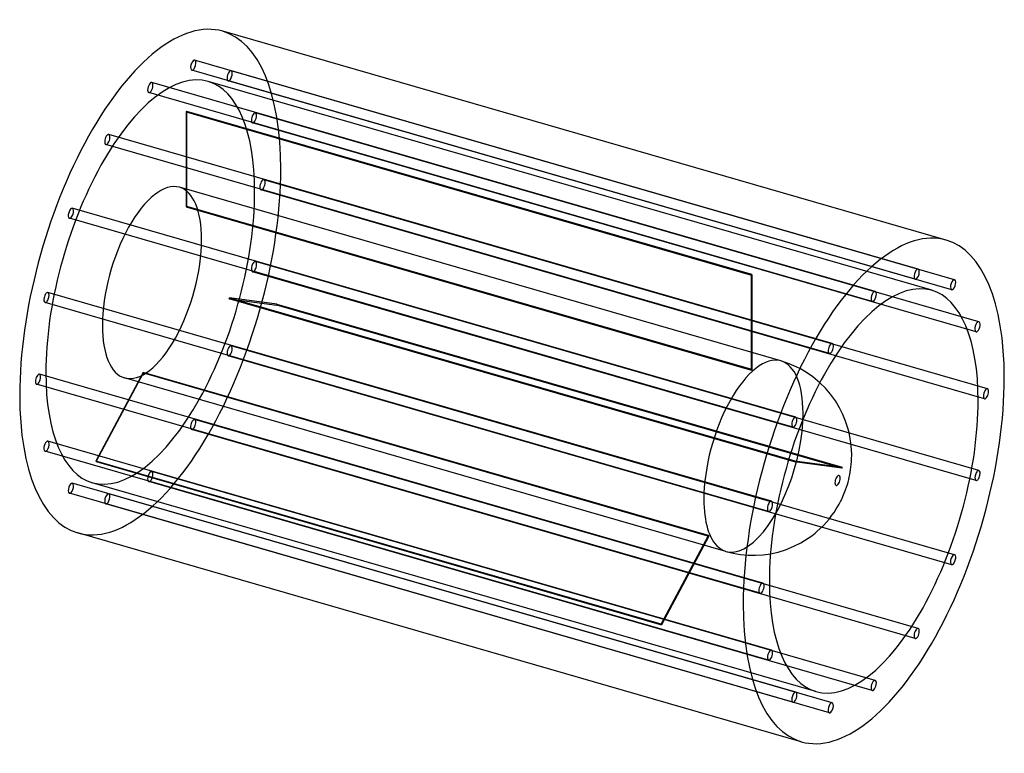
# Model space of a CAD drawing. Header units: millimetres. Extents: x -943 to 943, y -703 to 703.
import ezdxf

# ---------------------------------------------------------------- set-up
doc = ezdxf.new("R2010")
doc.units = ezdxf.units.MM
doc.layers.add('HIDDEN', color=7, linetype='Continuous')
doc.layers.add('THICK', color=7, linetype='Continuous')

msp = doc.modelspace()

# ---------------------------------------------------------------- linework, layer by layer
at = {"layer": 'HIDDEN'}
for p, q in [((777.9, 224.9), (-607.8, 624.9)), ((772.3, 205.7), (-613.3, 605.7)), ((847.6, 204.6), (-538, 604.6)), ((842.1, 185.4), (-543.6, 585.4)), ((695.6, 182), (-690, 582)), ((803.8, 184.3), (-581.9, 584.3)), ((690, 162.8), (-695.6, 562.8)), ((-624, 526), (-624, 344.1)), ((-624, 526), (458.5, 213.5)), ((-623, 345), (-623, 526.8)), ((459.5, 214.3), (-623, 526.8)), ((894.2, 124.1), (-491.4, 524.1)), ((888.7, 104.9), (-497, 504.9)), ((613.3, 82.4), (-772.3, 482.4)), ((607.8, 63.2), (-777.9, 463.2)), ((515.1, 49.1), (-636.7, 381.5)), ((910.6, -4.2), (-475, 395.8)), ((905, -23.4), (-480.6, 376.6)), ((543.6, -58.7), (-842.1, 341.3)), ((-624, 344.1), (458.5, 31.6)), ((459.5, 32.5), (-623, 345)), ((538, -77.9), (-847.6, 322.1)), ((894.2, -160.9), (-491.4, 239.1)), ((888.7, -180.1), (-497, 219.9)), ((458.5, 31.6), (458.5, 213.5)), ((459.5, 214.3), (459.5, 32.5)), ((497, -219.9), (-888.7, 180.1)), ((-541, 169.9), (541.5, -142.6)), ((-450.1, 157.8), (-541, 169.9)), ((491.4, -239.1), (-894.2, 160.9)), ((541, -144.5), (-541.5, 168)), ((-541.5, 168), (-450.6, 155.8)), ((631.9, -156.7), (-450.6, 155.8)), ((-450.1, 157.8), (632.4, -154.7)), ((847.6, -322.1), (-538, 77.9)), ((842.1, -341.3), (-543.6, 58.7)), ((531, 43.7), (515.1, 49.1)), ((544.2, 37.9), (531, 43.7)), ((552.8, 33.6), (544.2, 37.9)), ((480.6, -376.6), (-905, 23.4)), ((-706.1, 27), (-797, -142.7)), ((-796.5, -143.7), (-705.6, 25.9)), ((376.5, -285.5), (-706.1, 27)), ((-705.6, 25.9), (377, -286.6)), ((563.9, 27), (552.8, 33.6)), ((576.4, 18.2), (563.9, 27)), ((475, -395.8), (-910.6, 4.2)), ((409.7, -316), (-742.1, 16.5)), ((589.6, 7.2), (576.4, 18.2)), ((777.9, -463.2), (-607.8, -63.2)), ((772.3, -482.4), (-613.3, -82.4)), ((497, -504.9), (-888.7, -104.9)), ((491.4, -524.1), (-894.2, -124.1)), ((285.5, -455.2), (-797, -142.7)), ((-796.5, -143.7), (286, -456.2)), ((631.9, -156.7), (541, -144.5)), ((541.5, -142.6), (632.4, -154.7)), ((695.6, -562.8), (-690, -162.8)), ((543.6, -585.4), (-842.1, -185.4)), ((581.9, -584.3), (-803.8, -184.3)), ((690, -582), (-695.6, -182)), ((538, -604.6), (-847.6, -204.6)), ((613.3, -605.7), (-772.3, -205.7)), ((607.8, -624.9), (-777.9, -224.9)), ((285.5, -455.2), (376.5, -285.5)), ((377, -286.6), (286, -456.2)), ((409.7, -316), (423.5, -319.5)), ((423.5, -319.5), (437.6, -321.8)), ((480.9, -322.4), (495, -320.3)), ((437.6, -321.8), (452, -323.1)), ((452, -323.1), (466.5, -323.3)), ((466.5, -323.3), (480.9, -322.4))]:
    msp.add_line(p, q, dxfattribs=at)
for centre, major_axis, start_param, end_param in [((-692.8, 200), (138.7, 480.4), -0.982794, 0), ((-610.5, 615.3), (-2.77, -9.61), -2.946289, 0.000007), ((-610.5, 615.3), (-2.77, -9.61), 0.195304, 3.141599), ((-610.5, 615.3), (-2.77, -9.61), -3.141586, -2.946289), ((-610.5, 615.3), (-2.77, -9.61), 0.000007, 0.195304), ((-540.8, 595), (-2.77, -9.61), -3.141586, -0.197396), ((-540.8, 595), (-2.77, -9.61), 0.000007, 2.944197), ((-540.8, 595), (-2.77, -9.61), 2.944197, 3.141599), ((-692.8, 200), (-110.9, -384.3), -3.141593, -0.982794), ((-540.8, 595), (-2.77, -9.61), -0.197396, 0.000007), ((-692.8, 572.4), (-2.77, -9.61), -2.55359, 0.000007), ((-692.8, 572.4), (-2.77, -9.61), -3.141586, -2.55359), ((-692.8, 572.4), (-2.77, -9.61), 0.588003, 3.141599), ((-692.8, 200), (-110.9, -384.3), 2.158799, 3.141593), ((-692.8, 572.4), (-2.77, -9.61), 0.000007, 0.588003), ((-623.5, 180), (-110.9, -384.3), -2.55609, -2.55109), ((-494.2, 514.5), (-2.77, -9.61), -3.141586, -0.590095), ((-494.2, 514.5), (-2.77, -9.61), 0.000007, 2.551498), ((-494.2, 514.5), (-2.77, -9.61), 2.551498, 3.141599), ((-494.2, 514.5), (-2.77, -9.61), -0.590095, 0.000007), ((-775.1, 472.8), (-2.77, -9.61), -2.160891, 0.000007), ((-775.1, 472.8), (-2.77, -9.61), -3.141586, -2.160891), ((-775.1, 472.8), (-2.77, -9.61), 0.980702, 3.141599), ((-775.1, 472.8), (-2.77, -9.61), 0.000007, 0.980702), ((-692.8, 200), (138.7, 480.4), -3.141593, -0.982794), ((-477.8, 386.2), (-2.77, -9.61), -3.141586, -0.982794), ((-689.4, 199), (52.7, 182.5), 0, 2.158799), ((-689.4, 199), (52.7, 182.5), -0.982794, 0), ((-477.8, 386.2), (-2.77, -9.61), -0.982794, 0.000007), ((-477.8, 386.2), (-2.77, -9.61), 0.000007, 2.158799), ((-477.8, 386.2), (-2.77, -9.61), 2.158799, 3.141599), ((-692.8, 200), (-110.9, -384.3), 0, 2.158799), ((-844.8, 331.7), (-2.77, -9.61), -3.141586, -1.768192), ((-844.8, 331.7), (-2.77, -9.61), 1.373401, 3.141599), ((-623.5, 180), (-52.7, -182.5), -2.558853, -2.548327), ((-844.8, 331.7), (-2.77, -9.61), -1.768192, 0.000007), ((-844.8, 331.7), (-2.77, -9.61), 0.000007, 1.373401), ((-689.4, 199), (52.7, 182.5), -3.141592, -0.982794), ((-494.2, 229.5), (-2.77, -9.61), -1.375493, 0.000007), ((-494.2, 229.5), (-2.77, -9.61), -3.141586, -1.375493), ((-494.2, 229.5), (-2.77, -9.61), 0.000007, 1.7661), ((-494.2, 229.5), (-2.77, -9.61), 1.7661, 3.141599), ((459, -132.5), (110.9, 384.3), 0.585503, 0.590503), ((-891.5, 170.5), (-2.77, -9.61), -1.375493, 0.000007), ((-891.5, 170.5), (-2.77, -9.61), -3.141586, -1.375493), ((-891.5, 170.5), (-2.77, -9.61), 0.000007, 1.7661), ((-891.5, 170.5), (-2.77, -9.61), 1.7661, 3.141599), ((-623.5, 180), (-52.7, -182.5), 1.629937, 1.640463), ((-623.5, 180), (-110.9, -384.3), 1.6327, 1.6377), ((-689.4, 199), (52.7, 182.5), 2.158799, 3.141593), ((-540.8, 68.3), (-2.77, -9.61), -3.141586, -1.768192), ((-540.8, 68.3), (-2.77, -9.61), 1.373401, 3.141599), ((-540.8, 68.3), (-2.77, -9.61), -1.768192, 0.000007), ((-540.8, 68.3), (-2.77, -9.61), 0.000007, 1.373401), ((462.4, -133.5), (-52.7, -182.5), -3.141486, -0.982794), ((462.4, -133.5), (-52.7, -182.5), 2.158799, 3.141593), ((-907.8, 13.8), (-2.77, -9.61), -3.141586, -0.982794), ((-907.8, 13.8), (-2.77, -9.61), 2.158799, 3.141599), ((-692.8, 200), (-110.9, -384.3), -0.982794, 0), ((-623.5, 180), (-52.7, -182.5), -0.464458, -0.453932), ((459, -132.5), (52.7, 182.5), 0.582739, 0.593266), ((-907.8, 13.8), (-2.77, -9.61), -0.982794, 0.000007), ((-907.8, 13.8), (-2.77, -9.61), 0.000007, 2.158799), ((462.4, -133.5), (-52.7, -182.5), 0.588003, 2.158799), ((-610.5, -72.8), (-2.77, -9.61), -2.160891, 0.000007), ((-610.5, -72.8), (-2.77, -9.61), -3.141586, -2.160891), ((-610.5, -72.8), (-2.77, -9.61), 0.980702, 3.141599), ((-610.5, -72.8), (-2.77, -9.61), 0.000007, 0.980702), ((-891.5, -114.5), (-2.77, -9.61), -3.141586, -0.590095), ((-891.5, -114.5), (-2.77, -9.61), 0.000007, 2.551498), ((-891.5, -114.5), (-2.77, -9.61), 2.551498, 3.141599), ((-891.5, -114.5), (-2.77, -9.61), -0.590095, 0.000007), ((-623.5, 180), (-110.9, -384.3), -0.461695, -0.456695), ((459, -132.5), (52.7, 182.5), -1.511656, -1.501129), ((-692.8, -172.4), (-2.77, -9.61), -2.55359, 0.000007), ((-692.8, -172.4), (-2.77, -9.61), -3.141586, -2.55359), ((-692.8, -172.4), (-2.77, -9.61), 0.588003, 3.141599), ((459, -132.5), (110.9, 384.3), -1.508893, -1.503892), ((-844.8, -195), (-2.77, -9.61), -3.141586, -0.197396), ((-844.8, -195), (-2.77, -9.61), 0.000007, 2.944197), ((-844.8, -195), (-2.77, -9.61), 2.944197, 3.141599), ((-692.8, -172.4), (-2.77, -9.61), 0.000007, 0.588003), ((-844.8, -195), (-2.77, -9.61), -0.197396, 0.000007), ((-775.1, -215.3), (-2.77, -9.61), -2.946289, 0.000007), ((-775.1, -215.3), (-2.77, -9.61), 0.195304, 3.141599), ((-775.1, -215.3), (-2.77, -9.61), -3.141586, -2.946289), ((-775.1, -215.3), (-2.77, -9.61), 0.000007, 0.195304), ((462.4, -133.5), (-52.7, -182.5), -0.982794, 0.588003), ((459, -132.5), (52.7, 182.5), 2.677135, 2.687661), ((459, -132.5), (110.9, 384.3), 2.679898, 2.684898)]:
    msp.add_ellipse(centre, major_axis=major_axis, ratio=0.433013, start_param=start_param, end_param=end_param, dxfattribs=at)
at = {"layer": 'THICK'}
for p, q in [((831.5, 280.4), (-554.1, 680.4)), ((600.3, -3.5), (589.6, 7.2)), ((610.1, -14.9), (600.3, -3.5)), ((619.4, -27.7), (610.1, -14.9)), ((627.4, -41.1), (619.4, -27.7)), ((633.6, -53.5), (627.4, -41.1)), ((638.8, -66.2), (633.6, -53.5)), ((640.8, -72), (638.8, -66.2)), ((643.3, -80.1), (640.8, -72)), ((645.4, -88.2), (643.3, -80.1)), ((647.1, -96.1), (645.4, -88.2)), ((648.4, -103.6), (647.1, -96.1)), ((649.1, -108.8), (648.4, -103.6)), ((650.1, -120.7), (649.1, -108.8)), ((650.5, -131.8), (650.1, -120.7)), ((650.4, -137.8), (650.5, -131.8)), ((649.1, -154.5), (649.7, -149.2)), ((649.7, -149.2), (650.1, -143.6)), ((650.1, -143.6), (650.4, -137.8)), ((645.9, -173.4), (646.9, -168.8)), ((646.9, -168.8), (647.7, -164.2)), ((647.7, -164.2), (648.5, -159.4)), ((648.5, -159.4), (649.1, -154.5)), ((640.7, -192.6), (642.2, -187.9)), ((642.2, -187.9), (643.5, -183.1)), ((643.5, -183.1), (644.8, -178.3)), ((644.8, -178.3), (645.9, -173.4)), ((633.6, -210.9), (636.4, -204.4)), ((636.4, -204.4), (638.9, -197.8)), ((638.9, -197.8), (640.7, -192.6)), ((623.5, -230.4), (626.4, -225.4)), ((626.4, -225.4), (629, -220.5)), ((629, -220.5), (631.4, -215.7)), ((631.4, -215.7), (633.6, -210.9)), ((612.8, -246.7), (616.7, -241.1)), ((616.7, -241.1), (620.3, -235.7)), ((620.3, -235.7), (623.5, -230.4)), ((596.4, -266), (602, -260)), ((602, -260), (607.2, -253.9)), ((607.2, -253.9), (608.6, -252.1)), ((608.6, -252.1), (612.8, -246.7)), ((554.1, -680.4), (-831.5, -280.4)), ((574.1, -285.8), (580.5, -280.7)), ((580.5, -280.7), (584, -277.7)), ((584, -277.7), (590.4, -272)), ((590.4, -272), (596.4, -266)), ((540, -306.1), (552.9, -299.5)), ((552.9, -299.5), (560.3, -295.1)), ((560.3, -295.1), (567.4, -290.5)), ((567.4, -290.5), (574.1, -285.8)), ((495, -320.3), (509.7, -317)), ((509.7, -317), (524.1, -312.6)), ((524.1, -312.6), (540, -306.1))]:
    msp.add_line(p, q, dxfattribs=at)
for centre, major_axis, start_param, end_param in [((-692.8, 200), (138.7, 480.4), 0, 2.158799), ((692.8, -200), (-138.7, -480.4), -3.141593, -0.982794), ((692.8, -200), (-138.7, -480.4), 2.158799, 3.141593), ((775.1, 215.3), (2.77, 9.61), 0.195304, 3.141599), ((775.1, 215.3), (2.77, 9.61), -2.946289, 0.000007), ((775.1, 215.3), (2.77, 9.61), 0.000007, 0.195304), ((692.8, -200), (110.9, 384.3), 0, 2.158799), ((775.1, 215.3), (2.77, 9.61), -3.141586, -2.946289), ((844.8, 195), (2.77, 9.61), 0.000007, 2.944197), ((844.8, 195), (2.77, 9.61), -3.141586, -0.197396), ((844.8, 195), (2.77, 9.61), -0.197396, 0.000007), ((692.8, 172.4), (2.77, 9.61), 0.588003, 3.141599), ((692.8, 172.4), (2.77, 9.61), 0.000007, 0.588003), ((692.8, 172.4), (2.77, 9.61), -2.55359, 0.000007), ((692.8, -200), (110.9, 384.3), -0.982794, 0), ((844.8, 195), (2.77, 9.61), 2.944197, 3.141599), ((692.8, 172.4), (2.77, 9.61), -3.141586, -2.55359), ((891.5, 114.5), (2.77, 9.61), 0.000007, 2.551498), ((891.5, 114.5), (2.77, 9.61), -3.141586, -0.590095), ((891.5, 114.5), (2.77, 9.61), -0.590095, 0.000007), ((891.5, 114.5), (2.77, 9.61), 2.551498, 3.141599), ((610.5, 72.8), (2.77, 9.61), 0.980702, 3.141599), ((610.5, 72.8), (2.77, 9.61), 0.000007, 0.980702), ((610.5, 72.8), (2.77, 9.61), -2.160891, 0.000007), ((610.5, 72.8), (2.77, 9.61), -3.141586, -2.160891), ((692.8, -200), (-138.7, -480.4), 0, 2.158799), ((-692.8, 200), (138.7, 480.4), 2.158799, 3.141593), ((907.8, -13.8), (2.77, 9.61), 0.000007, 2.158799), ((907.8, -13.8), (2.77, 9.61), 2.158799, 3.141599), ((907.8, -13.8), (2.77, 9.61), -3.141586, -0.982794), ((907.8, -13.8), (2.77, 9.61), -0.982794, 0.000007), ((692.8, -200), (110.9, 384.3), -3.141593, -0.982794), ((540.8, -68.3), (2.77, 9.61), 1.373401, 3.141599), ((540.8, -68.3), (2.77, 9.61), 0.000007, 1.373401), ((540.8, -68.3), (2.77, 9.61), -3.141586, -1.768192), ((540.8, -68.3), (2.77, 9.61), -1.768192, 0.000007), ((891.5, -170.5), (2.77, 9.61), 0.000007, 1.7661), ((891.5, -170.5), (2.77, 9.61), -1.375493, 0.000007), ((623.5, -180), (-2.75, -9.51), 2.158799, 5.300392), ((623.5, -180), (-2.75, -9.51), -0.982794, 2.158799), ((891.5, -170.5), (2.77, 9.61), 1.7661, 3.141599), ((891.5, -170.5), (2.77, 9.61), -3.141586, -1.375493), ((494.2, -229.5), (2.77, 9.61), 0.000007, 1.7661), ((494.2, -229.5), (2.77, 9.61), -1.375493, 0.000007), ((494.2, -229.5), (2.77, 9.61), 1.7661, 3.141599), ((494.2, -229.5), (2.77, 9.61), -3.141586, -1.375493), ((844.8, -331.7), (2.77, 9.61), 1.373401, 3.141599), ((844.8, -331.7), (2.77, 9.61), 0.000007, 1.373401), ((844.8, -331.7), (2.77, 9.61), -3.141586, -1.768192), ((844.8, -331.7), (2.77, 9.61), -1.768192, 0.000007), ((477.8, -386.2), (2.77, 9.61), 0.000007, 2.158799), ((477.8, -386.2), (2.77, 9.61), -0.982794, 0.000007), ((692.8, -200), (110.9, 384.3), 2.158799, 3.141593), ((477.8, -386.2), (2.77, 9.61), 2.158799, 3.141599), ((477.8, -386.2), (2.77, 9.61), -3.141586, -0.982794), ((692.8, -200), (-138.7, -480.4), -0.982794, 0), ((775.1, -472.8), (2.77, 9.61), 0.980702, 3.141599), ((775.1, -472.8), (2.77, 9.61), 0.000007, 0.980702), ((775.1, -472.8), (2.77, 9.61), -2.160891, 0.000007), ((775.1, -472.8), (2.77, 9.61), -3.141586, -2.160891), ((494.2, -514.5), (2.77, 9.61), 0.000007, 2.551498), ((494.2, -514.5), (2.77, 9.61), -3.141586, -0.590095), ((494.2, -514.5), (2.77, 9.61), -0.590095, 0.000007), ((494.2, -514.5), (2.77, 9.61), 2.551498, 3.141599), ((692.8, -572.4), (2.77, 9.61), 0.588003, 3.141599), ((692.8, -572.4), (2.77, 9.61), 0.000007, 0.588003), ((692.8, -572.4), (2.77, 9.61), -2.55359, 0.000007), ((692.8, -572.4), (2.77, 9.61), -3.141586, -2.55359), ((540.8, -595), (2.77, 9.61), 0.000007, 2.944197), ((540.8, -595), (2.77, 9.61), -3.141586, -0.197396), ((540.8, -595), (2.77, 9.61), -0.197396, 0.000007), ((540.8, -595), (2.77, 9.61), 2.944197, 3.141599), ((610.5, -615.3), (2.77, 9.61), 0.195304, 3.141599), ((610.5, -615.3), (2.77, 9.61), -2.946289, 0.000007), ((610.5, -615.3), (2.77, 9.61), 0.000007, 0.195304), ((610.5, -615.3), (2.77, 9.61), -3.141586, -2.946289)]:
    msp.add_ellipse(centre, major_axis=major_axis, ratio=0.433013, start_param=start_param, end_param=end_param, dxfattribs=at)

doc.saveas('drawing.dxf')
